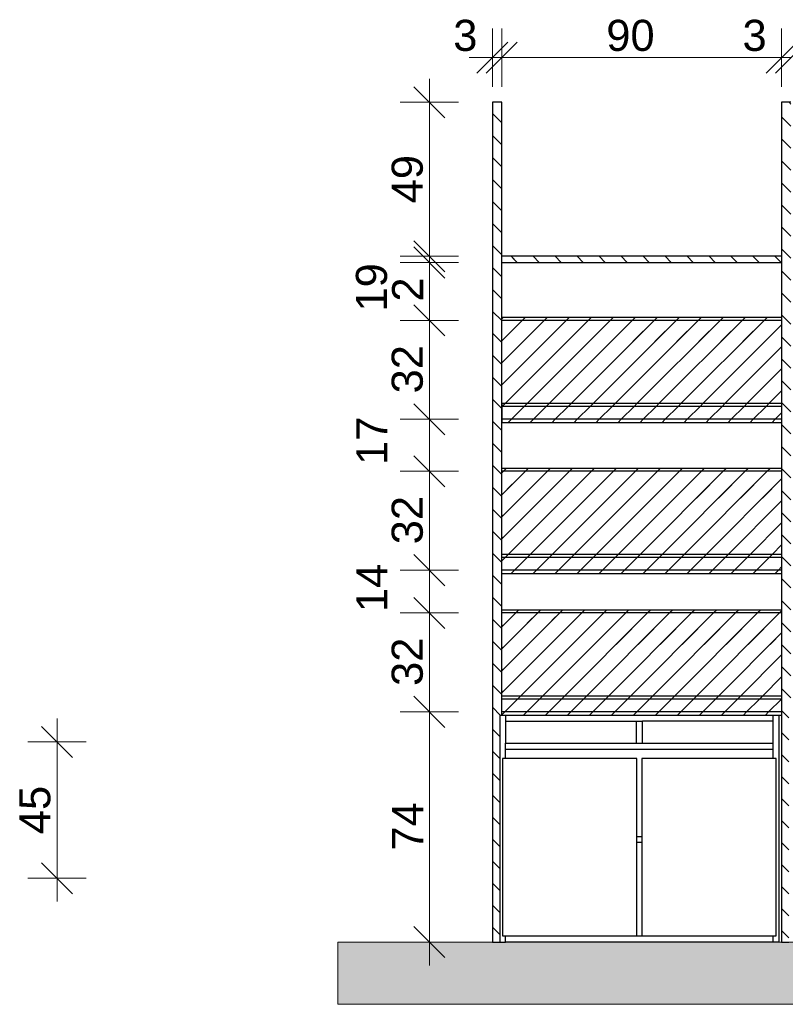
# Model space of a CAD drawing. Header units: millimetres. Extents: x -13153101 to -13141956, y -52871 to -49073.
# Tile 2 of 3: x -13146604 to -13144143, y -52238 to -49073. Entities that reach past the tile are written whole.
import ezdxf

# ---------------------------------------------------------------- set-up
doc = ezdxf.new("R2010")
doc.units = ezdxf.units.MM
doc.header["$MEASUREMENT"] = 0
for name, color, linetype in [('0._RDC (89)_1_BQN 2 COTATIONS PC', 7, 'Continuous'), ('FACADE Meuble 4_4_0', 7, 'Continuous'), ('FACADE Meuble 4_4_BQN 2 COTATIONS PC', 7, 'Continuous')]:
    doc.layers.add(name, color=color, linetype=linetype)
doc.styles.add('STYLE_GENERE_2', font='txt')
pattern_1 = [(45, (-13243748.614, -52138.29), (-35.35534, 35.35534), [])]
pattern_2 = [(45, (-13243748.614, -52138.29), (-35.35534, 35.35534), [])]

msp = doc.modelspace()

# ---------------------------------------------------------------- hatches: boundary and pattern name
at = {"layer": 'FACADE Meuble 4_4_0', "linetype": 'Continuous', "lineweight": 5}
h = msp.add_hatch(dxfattribs=at)
h.set_pattern_fill('Brique_1_0004', color=1, style=0, pattern_type=2)
h.set_pattern_definition([(135, (-13243748.614, -52038.29), (35.35534, 35.35534), [])])
h.paths.add_polyline_path([(-13145084.4, -49338.3), (-13145084.4, -52038.3), (-13145061, -52038.3), (-13145061, -51308.3), (-13145054.4, -51308.3), (-13145054.4, -49338.3)])
h = msp.add_hatch(dxfattribs=at)
h.set_pattern_fill('Brique_1_0004', color=1, style=0, pattern_type=2)
h.set_pattern_definition([(135, (-13243748.614, -52038.29), (35.35534, 35.35534), [])])
h.paths.add_polyline_path([(-13144154.4, -52038.3), (-13144131, -52038.3), (-13144131, -51308.3), (-13144124.4, -51308.3), (-13144124.4, -49338.3), (-13144154.4, -49338.3)])
h = msp.add_hatch(dxfattribs=at)
h.set_pattern_fill('Brique_1_0004', color=1, style=0, pattern_type=2)
h.set_pattern_definition([(135, (-13243748.614, -52013.29), (35.35534, 35.35534), [])])
h.paths.add_polyline_path([(-13145054.4, -49833.3), (-13145054.4, -49853.3), (-13144154.4, -49853.3), (-13144154.4, -49833.3)])
h = msp.add_hatch(dxfattribs=at)
h.set_pattern_fill('Brique_1_0004', color=1, style=0, pattern_type=2)
h.set_pattern_definition([(135, (-13243748.614, -52013.29), (35.35534, 35.35534), [])])
h.paths.add_polyline_path([(-13145054.4, -49833.3), (-13145054.4, -49853.3), (-13145014.4, -49853.3), (-13145014.4, -49833.3)])
h = msp.add_hatch(dxfattribs=at)
h.set_pattern_fill('Brique_1_0004', color=1, style=0, pattern_type=2)
h.set_pattern_definition([(45, (-13243748.614, -52138.29), (-35.35534, 35.35534), [])])
h.paths.add_polyline_path([(-13145054, -50029.1), (-13145054, -50039.4), (-13144154.4, -50039.4), (-13144154.4, -50029.1)])
h = msp.add_hatch(dxfattribs=at)
h.set_pattern_fill('Brique_1_0004', color=1, style=0, pattern_type=2)
h.set_pattern_definition([(45, (-13243748.614, -52138.29), (-35.35534, 35.35534), [])])
h.paths.add_polyline_path([(-13145054, -50039.4), (-13145045.7, -50039.4), (-13145048.6, -50029.1), (-13145054, -50029.1)])
h = msp.add_hatch(dxfattribs=at)
h.set_pattern_fill('Brique_1_0004', color=1, style=0, pattern_type=2)
h.set_pattern_definition([(45, (-13243748.614, -52138.29), (-35.35534, 35.35534), [])])
h.paths.add_polyline_path([(-13145054, -50039.4), (-13145054, -50306), (-13144154.4, -50306), (-13144154.4, -50039.4)])
h = msp.add_hatch(dxfattribs=at)
h.set_pattern_fill('Brique_1_0004', color=1, style=0, pattern_type=2)
h.set_pattern_definition(pattern_2)
h.paths.add_polyline_path([(-13145045.7, -50039.4), (-13145054, -50039.4), (-13145054, -50306), (-13145048.9, -50306), (-13145048.9, -50268.5), (-13145034, -50289.6), (-13145045.7, -50306), (-13144975.7, -50306), (-13144834.4, -50107.8), (-13144154.4, -50107.8), (-13144154.4, -50039.4), (-13144981.1, -50039.4), (-13144918.6, -50127.7), (-13145004.7, -50248.6), (-13145048.9, -50186.1), (-13145048.9, -50043.9)])
h = msp.add_hatch(dxfattribs=at)
h.set_pattern_fill('Brique_1_0004', color=1, style=0, pattern_type=2)
h.set_pattern_definition([(45, (-13243748.614, -52138.29), (-35.35534, 35.35534), [])])
h.paths.add_polyline_path([(-13144154.4, -50029.1), (-13144988.4, -50029.1), (-13144981.1, -50039.4), (-13144154.4, -50039.4)])
h = msp.add_hatch(dxfattribs=at)
h.set_pattern_fill('Brique_1_0004', color=1, style=0, pattern_type=2)
h.set_pattern_definition([(45, (-13243748.614, -52138.29), (-35.35534, 35.35534), [])])
h.paths.add_polyline_path([(-13145054, -50316.3), (-13144154.4, -50316.3), (-13144154.4, -50306), (-13145054, -50306)])
h = msp.add_hatch(dxfattribs=at)
h.set_pattern_fill('Brique_1_0004', color=1, style=0, pattern_type=2)
h.set_pattern_definition([(45, (-13243748.614, -52138.29), (-35.35534, 35.35534), [])])
h.paths.add_polyline_path([(-13145054, -50306), (-13145054, -50316.3), (-13145034.4, -50316.3), (-13145027.1, -50306)])
h = msp.add_hatch(dxfattribs=at)
h.set_pattern_fill('Brique_1_0004', color=1, style=0, pattern_type=2)
h.set_pattern_definition([(45, (-13243748.614, -52138.29), (-35.35534, 35.35534), [])])
h.paths.add_polyline_path([(-13145054, -50357.5), (-13144154.4, -50357.5), (-13144154.4, -50316.3), (-13145054, -50316.3)])
h = msp.add_hatch(dxfattribs=at)
h.set_pattern_fill('Brique_1_0004', color=1, style=0, pattern_type=2)
h.set_pattern_definition([(45, (-13243748.614, -52138.29), (-35.35534, 35.35534), [])])
h.paths.add_polyline_path([(-13145054, -50316.3), (-13145054, -50357.5), (-13145022.6, -50357.5), (-13145034.4, -50316.3)])
h = msp.add_hatch(dxfattribs=at)
h.set_pattern_fill('Brique_1_0004', color=1, style=0, pattern_type=2)
h.set_pattern_definition([(45, (-13243748.614, -52138.29), (-35.35534, 35.35534), [])])
h.paths.add_polyline_path([(-13145054, -50357.5), (-13145054, -50367.8), (-13144154.4, -50367.8), (-13144154.4, -50357.5)])
h = msp.add_hatch(dxfattribs=at)
h.set_pattern_fill('Brique_1_0004', color=1, style=0, pattern_type=2)
h.set_pattern_definition([(45, (-13243748.614, -52138.29), (-35.35534, 35.35534), [])])
h.paths.add_polyline_path([(-13145054, -50367.8), (-13145019.6, -50367.8), (-13145022.6, -50357.5), (-13145054, -50357.5)])
h = msp.add_hatch(dxfattribs=at)
h.set_pattern_fill('Brique_1_0004', color=1, style=0, pattern_type=2)
h.set_pattern_definition([(45, (-13243748.614, -52138.29), (-35.35534, 35.35534), [])])
h.paths.add_polyline_path([(-13145054.4, -50514.2), (-13145054.4, -50524.5), (-13144154.4, -50524.5), (-13144154.4, -50514.2)])
h = msp.add_hatch(dxfattribs=at)
h.set_pattern_fill('Brique_1_0004', color=1, style=0, pattern_type=2)
h.set_pattern_definition(pattern_1)
h.paths.add_polyline_path([(-13145054.4, -50524.5), (-13145045.7, -50524.5), (-13145048.6, -50514.2), (-13145054.4, -50514.2)])
h = msp.add_hatch(dxfattribs=at)
h.set_pattern_fill('Brique_1_0004', color=1, style=0, pattern_type=2)
h.set_pattern_definition([(45, (-13243748.614, -52138.29), (-35.35534, 35.35534), [])])
h.paths.add_polyline_path([(-13144154.4, -50514.2), (-13144887, -50514.2), (-13144881.9, -50524.5), (-13144154.4, -50524.5)])
h = msp.add_hatch(dxfattribs=at)
h.set_pattern_fill('Brique_1_0004', color=1, style=0, pattern_type=2)
h.set_pattern_definition([(45, (-13243748.614, -52138.29), (-35.35534, 35.35534), [])])
h.paths.add_polyline_path([(-13145054.4, -50524.5), (-13145054.4, -50791.1), (-13144154.4, -50791.1), (-13144154.4, -50524.5)])
h = msp.add_hatch(dxfattribs=at)
h.set_pattern_fill('Brique_1_0004', color=1, style=0, pattern_type=2)
h.set_pattern_definition([(45, (-13243748.614, -52138.29), (-35.35534, 35.35534), [])])
h.paths.add_polyline_path([(-13145045.7, -50524.5), (-13145054.4, -50524.5), (-13145054.4, -50791.1), (-13145049.3, -50791.1), (-13145049.3, -50608), (-13144982.5, -50702.4), (-13145045.7, -50791.1), (-13144975.7, -50791.1), (-13144847.5, -50611.2), (-13144154.4, -50611.2), (-13144154.4, -50524.5), (-13144881.9, -50524.5), (-13144881.9, -50561.2), (-13144953.2, -50661.4), (-13145047.9, -50527.5)])
h = msp.add_hatch(dxfattribs=at)
h.set_pattern_fill('Brique_1_0004', color=1, style=0, pattern_type=2)
h.set_pattern_definition([(45, (-13243748.614, -52138.29), (-35.35534, 35.35534), [])])
h.paths.add_polyline_path([(-13145054.4, -50791.1), (-13145054.4, -50801.4), (-13144154.4, -50801.4), (-13144154.4, -50791.1)])
h = msp.add_hatch(dxfattribs=at)
h.set_pattern_fill('Brique_1_0004', color=1, style=0, pattern_type=2)
h.set_pattern_definition([(45, (-13243748.614, -52138.29), (-35.35534, 35.35534), [])])
h.paths.add_polyline_path([(-13145054.4, -50791.1), (-13145054.4, -50801.4), (-13145034.4, -50801.4), (-13145027.1, -50791.1)])
h = msp.add_hatch(dxfattribs=at)
h.set_pattern_fill('Brique_1_0004', color=1, style=0, pattern_type=2)
h.set_pattern_definition([(45, (-13243748.614, -52138.29), (-35.35534, 35.35534), [])])
h.paths.add_polyline_path([(-13144154.4, -50801.4), (-13145054.4, -50801.4), (-13145054.4, -50842.6), (-13144154.4, -50842.6)])
h = msp.add_hatch(dxfattribs=at)
h.set_pattern_fill('Brique_1_0004', color=1, style=0, pattern_type=2)
h.set_pattern_definition([(45, (-13243748.614, -52138.29), (-35.35534, 35.35534), [])])
h.paths.add_polyline_path([(-13145054.4, -50801.4), (-13145054.4, -50842.6), (-13145022.6, -50842.6), (-13145034.4, -50801.4)])
h = msp.add_hatch(dxfattribs=at)
h.set_pattern_fill('Brique_1_0004', color=1, style=0, pattern_type=2)
h.set_pattern_definition([(45, (-13243748.614, -52138.29), (-35.35534, 35.35534), [])])
h.paths.add_polyline_path([(-13145054.4, -50852.9), (-13144154.4, -50852.9), (-13144154.4, -50842.6), (-13145054.4, -50842.6)])
h = msp.add_hatch(dxfattribs=at)
h.set_pattern_fill('Brique_1_0004', color=1, style=0, pattern_type=2)
h.set_pattern_definition(pattern_2)
h.paths.add_polyline_path([(-13145054.4, -50842.6), (-13145054.4, -50852.9), (-13145019.6, -50852.9), (-13145022.6, -50842.6)])
h = msp.add_hatch(dxfattribs=at)
h.set_pattern_fill('Brique_1_0004', color=1, style=0, pattern_type=2)
h.set_pattern_definition([(45, (-13243748.614, -52138.29), (-35.35534, 35.35534), [])])
h.paths.add_polyline_path([(-13145054.4, -50969.6), (-13145054.4, -50979.9), (-13144154.4, -50979.9), (-13144154.4, -50969.6)])
h = msp.add_hatch(dxfattribs=at)
h.set_pattern_fill('Brique_1_0004', color=1, style=0, pattern_type=2)
h.set_pattern_definition([(45, (-13243748.614, -52138.29), (-35.35534, 35.35534), [])])
h.paths.add_polyline_path([(-13145054.4, -50969.6), (-13145054.4, -50979.9), (-13145045.7, -50979.9), (-13145048.6, -50969.6)])
h = msp.add_hatch(dxfattribs=at)
h.set_pattern_fill('Brique_1_0004', color=1, style=0, pattern_type=2)
h.set_pattern_definition([(45, (-13243748.614, -52138.29), (-35.35534, 35.35534), [])])
h.paths.add_polyline_path([(-13145054.4, -50979.9), (-13145054.4, -51246.5), (-13144154.4, -51246.5), (-13144154.4, -50979.9)])
h = msp.add_hatch(dxfattribs=at)
h.set_pattern_fill('Brique_1_0004', color=1, style=0, pattern_type=2)
h.set_pattern_definition([(45, (-13243748.614, -52138.29), (-35.35534, 35.35534), [])])
h.paths.add_polyline_path([(-13145045.7, -50979.9), (-13145054.4, -50979.9), (-13145054.4, -51246.5), (-13145049.3, -51246.5), (-13145049.3, -50984.9)])
h = msp.add_hatch(dxfattribs=at)
h.set_pattern_fill('Brique_1_0004', color=1, style=0, pattern_type=2)
h.set_pattern_definition([(45, (-13243748.614, -52138.29), (-35.35534, 35.35534), [])])
h.paths.add_polyline_path([(-13144968.4, -50979.9), (-13145026.7, -50979.9), (-13144941.5, -51100.4), (-13145045.7, -51246.5), (-13144975.7, -51246.5), (-13144858, -51081.4), (-13144154.4, -51081.4), (-13144154.4, -50979.9), (-13144892.8, -50979.9), (-13144892.8, -51032), (-13144912.3, -51059.3)])
h = msp.add_hatch(dxfattribs=at)
h.set_pattern_fill('Brique_1_0004', color=1, style=0, pattern_type=2)
h.set_pattern_definition([(45, (-13243748.614, -52138.29), (-35.35534, 35.35534), [])])
h.paths.add_polyline_path([(-13145034, -50969.6), (-13145026.7, -50979.9), (-13144968.4, -50979.9), (-13144975.7, -50969.6)])
h = msp.add_hatch(dxfattribs=at)
h.set_pattern_fill('Brique_1_0004', color=1, style=0, pattern_type=2)
h.set_pattern_definition([(45, (-13243748.614, -52138.29), (-35.35534, 35.35534), [])])
h.paths.add_polyline_path([(-13144154.4, -50969.6), (-13144897.9, -50969.6), (-13144892.8, -50979.9), (-13144154.4, -50979.9)])
h = msp.add_hatch(dxfattribs=at)
h.set_pattern_fill('Brique_1_0004', color=1, style=0, pattern_type=2)
h.set_pattern_definition([(45, (-13243748.614, -52138.29), (-35.35534, 35.35534), [])])
h.paths.add_polyline_path([(-13145054.4, -51246.5), (-13145054.4, -51256.8), (-13144154.4, -51256.8), (-13144154.4, -51246.5)])
h = msp.add_hatch(dxfattribs=at)
h.set_pattern_fill('Brique_1_0004', color=1, style=0, pattern_type=2)
h.set_pattern_definition(pattern_1)
h.paths.add_polyline_path([(-13145054.4, -51246.5), (-13145054.4, -51256.8), (-13145034.4, -51256.8), (-13145027.1, -51246.5)])
h = msp.add_hatch(dxfattribs=at)
h.set_pattern_fill('Brique_1_0004', color=1, style=0, pattern_type=2)
h.set_pattern_definition([(45, (-13243748.614, -52138.29), (-35.35534, 35.35534), [])])
h.paths.add_polyline_path([(-13145054.4, -51256.8), (-13145054.4, -51298), (-13144154.4, -51298), (-13144154.4, -51256.8)])
h = msp.add_hatch(dxfattribs=at)
h.set_pattern_fill('Brique_1_0004', color=1, style=0, pattern_type=2)
h.set_pattern_definition([(45, (-13243748.614, -52138.29), (-35.35534, 35.35534), [])])
h.paths.add_polyline_path([(-13145054.4, -51298), (-13145022.6, -51298), (-13145034.4, -51256.8), (-13145054.4, -51256.8)])
h = msp.add_hatch(dxfattribs=at)
h.set_pattern_fill('Brique_1_0004', color=1, style=0, pattern_type=2)
h.set_pattern_definition([(45, (-13243748.614, -52138.29), (-35.35534, 35.35534), [])])
h.paths.add_polyline_path([(-13145054.4, -51308.3), (-13144154.4, -51308.3), (-13144154.4, -51298), (-13145054.4, -51298)])
h = msp.add_hatch(dxfattribs=at)
h.set_pattern_fill('Brique_1_0004', color=1, style=0, pattern_type=2)
h.set_pattern_definition([(45, (-13243748.614, -52138.29), (-35.35534, 35.35534), [])])
h.paths.add_polyline_path([(-13145054.4, -51298), (-13145054.4, -51308.3), (-13145019.6, -51308.3), (-13145022.6, -51298)])
h = msp.add_hatch(dxfattribs=at)
h.set_pattern_fill('Brique_1_0004', color=1, style=0, pattern_type=2)
h.set_pattern_definition([(135, (-13243748.614, -52038.29), (35.35534, 35.35534), [])])
h.paths.add_polyline_path([(-13144154.4, -52038.3), (-13144131, -52038.3), (-13144131, -51353.7), (-13144154.4, -51320.6)])
at = {"layer": 'FACADE Meuble 4_4_0', "linetype": 'Continuous', "lineweight": 18, "true_color": 0xb3b3b3}
msp.add_hatch(color=253, dxfattribs=at).paths.add_polyline_path([(-13145581.5, -52038.3), (-13145581.5, -52238.3), (-13141956.2, -52238.3), (-13141956.2, -52038.3)])

# ---------------------------------------------------------------- linework, layer by layer
at = {"layer": '0._RDC (89)_1_BQN 2 COTATIONS PC', "color": 250, "linetype": 'Continuous', "lineweight": 0, "true_color": 0x191919}
for p, q in [((-13146484.2, -51394.8), (-13146484.2, -51319.8)), ((-13146434.2, -51444.8), (-13146534.2, -51344.8)), ((-13146390.4, -51394.8), (-13146577.9, -51394.8)), ((-13146484.2, -51833.1), (-13146484.2, -51394.8)), ((-13146534.2, -51783.1), (-13146434.2, -51883.1)), ((-13146390.4, -51833.1), (-13146577.9, -51833.1)), ((-13146484.2, -51908.1), (-13146484.2, -51833.1))]:
    msp.add_line(p, q, dxfattribs=at)
at = {"layer": 'FACADE Meuble 4_4_0', "color": 7, "linetype": 'Continuous', "lineweight": 30}
for p, q in [((-13145084.4, -49338.3), (-13145084.4, -52038.3)), ((-13145054.4, -49338.3), (-13145084.4, -49338.3)), ((-13145054.4, -51308.3), (-13145054.4, -49338.3)), ((-13144154.4, -49338.3), (-13144154.4, -52038.3)), ((-13144124.4, -49338.3), (-13144154.4, -49338.3)), ((-13144154.4, -49833.3), (-13145054.4, -49833.3)), ((-13145054.4, -49853.3), (-13144154.4, -49853.3)), ((-13145054, -50029.1), (-13144154.4, -50029.1)), ((-13145054, -50306), (-13145054, -50029.1)), ((-13144154.4, -50039.4), (-13145054, -50039.4)), ((-13145054, -50306), (-13145054, -50316.3)), ((-13145054, -50306), (-13144154.4, -50306)), ((-13145054, -50316.3), (-13145054, -50357.5)), ((-13144154.4, -50316.3), (-13145054, -50316.3)), ((-13145054, -50357.5), (-13145054, -50367.8)), ((-13144154.4, -50357.5), (-13145054, -50357.5)), ((-13145054, -50367.8), (-13144154.4, -50367.8)), ((-13145054.4, -50514.2), (-13144154.4, -50514.2)), ((-13144154.4, -50524.5), (-13145054.4, -50524.5)), ((-13145054.4, -50791.1), (-13144154.4, -50791.1)), ((-13144154.4, -50801.4), (-13145054.4, -50801.4)), ((-13144154.4, -50842.6), (-13145054.4, -50842.6)), ((-13145054.4, -50852.9), (-13144154.4, -50852.9)), ((-13145054.4, -50969.6), (-13144154.4, -50969.6)), ((-13144154.4, -50979.9), (-13145054.4, -50979.9)), ((-13145054.4, -51246.5), (-13144154.4, -51246.5)), ((-13144154.4, -51256.8), (-13145054.4, -51256.8)), ((-13145061, -51308.3), (-13145061, -52038.3)), ((-13145061, -51308.3), (-13145042.8, -51308.3)), ((-13144154.4, -51298), (-13145054.4, -51298)), ((-13145042.8, -51308.3), (-13145042.8, -51328.3)), ((-13145042.8, -51308.3), (-13144181.3, -51308.3)), ((-13144181.3, -51398.3), (-13144181.3, -51308.3)), ((-13144181.3, -51308.3), (-13144163.1, -51308.3)), ((-13144163.1, -51308.3), (-13144154.4, -51308.3)), ((-13144163.1, -51308.3), (-13144163.1, -52038.3)), ((-13145042.8, -51328.3), (-13145042.8, -51398.3)), ((-13145042.8, -51328.3), (-13144622, -51328.3)), ((-13144622, -51328.3), (-13144622, -51398.3)), ((-13144622, -51328.3), (-13144602, -51328.3)), ((-13144602, -51398.3), (-13144602, -51328.3)), ((-13144181.3, -51328.3), (-13144602, -51328.3)), ((-13145042.8, -51398.3), (-13144181.3, -51398.3)), ((-13145042.8, -51418.3), (-13145042.8, -51398.3)), ((-13144181.3, -51418.3), (-13144181.3, -51398.3)), ((-13145042.8, -51448.3), (-13145042.8, -51418.3)), ((-13145042.8, -51418.3), (-13144181.3, -51418.3)), ((-13144181.3, -51448.3), (-13144181.3, -51418.3)), ((-13145051.4, -51448.3), (-13145051.4, -52018.3)), ((-13144619.6, -51448.3), (-13145051.4, -51448.3)), ((-13144619.6, -52018.3), (-13144619.6, -51448.3)), ((-13144604.3, -51448.3), (-13144604.3, -52018.3)), ((-13144172.6, -51448.3), (-13144604.3, -51448.3)), ((-13144172.6, -52018.3), (-13144172.6, -51448.3)), ((-13144619.6, -51698.3), (-13144604.3, -51698.3)), ((-13144604.3, -51718.3), (-13144619.6, -51718.3)), ((-13145084.4, -52038.3), (-13145061, -52038.3)), ((-13145061, -52038.3), (-13145042.8, -52038.3)), ((-13145051.4, -52018.3), (-13144619.6, -52018.3)), ((-13145042.8, -52038.3), (-13145042.8, -52018.3)), ((-13144181.3, -52038.3), (-13145042.8, -52038.3)), ((-13144619.6, -52018.3), (-13144604.3, -52018.3)), ((-13144604.3, -52018.3), (-13144172.6, -52018.3)), ((-13144181.3, -52038.3), (-13144181.3, -52018.3)), ((-13144163.1, -52038.3), (-13144181.3, -52038.3)), ((-13144154.4, -52038.3), (-13144131, -52038.3))]:
    msp.add_line(p, q, dxfattribs=at)
at = {"layer": 'FACADE Meuble 4_4_0', "color": 7, "linetype": 'Continuous', "lineweight": 20, "flags": 128}
for points in [[(-13141956.2, -52038.3), (-13145581.5, -52038.3)], [(-13145581.5, -52038.3), (-13145581.5, -52238.3)], [(-13145581.5, -52238.3), (-13141956.2, -52238.3)]]:
    msp.add_lwpolyline(points, dxfattribs=at)
at = {"layer": 'FACADE Meuble 4_4_BQN 2 COTATIONS PC', "color": 7, "linetype": 'Continuous', "lineweight": 5}
for p, q in [((-13145084.4, -49288.3), (-13145084.4, -49100.8)), ((-13145054.4, -49288.3), (-13145054.4, -49100.8)), ((-13144154.4, -49288.3), (-13144154.4, -49100.8)), ((-13145134.4, -49244.6), (-13145034.4, -49144.6)), ((-13145004.4, -49144.6), (-13145104.4, -49244.6)), ((-13144204.4, -49244.6), (-13144104.4, -49144.6)), ((-13144074.4, -49144.6), (-13144174.4, -49244.6)), ((-13145159.4, -49194.6), (-13145084.4, -49194.6)), ((-13145084.4, -49194.6), (-13145054.4, -49194.6)), ((-13145054.4, -49194.6), (-13144154.4, -49194.6)), ((-13144154.4, -49194.6), (-13144124.4, -49194.6)), ((-13145286.9, -49338.3), (-13145286.9, -49263.3)), ((-13145236.9, -49388.3), (-13145336.9, -49288.3)), ((-13145193.2, -49338.3), (-13145380.7, -49338.3)), ((-13145286.9, -49833.3), (-13145286.9, -49338.3)), ((-13145336.9, -49783.3), (-13145236.9, -49883.3)), ((-13145236.9, -49903.3), (-13145336.9, -49803.3)), ((-13145193.2, -49833.3), (-13145380.7, -49833.3)), ((-13145193.2, -49853.3), (-13145380.7, -49853.3)), ((-13145286.9, -49853.3), (-13145286.9, -49833.3)), ((-13145286.9, -50039.4), (-13145286.9, -49853.3)), ((-13145336.9, -49989.4), (-13145236.9, -50089.4)), ((-13145193.2, -50039.4), (-13145380.7, -50039.4)), ((-13145286.9, -50357.5), (-13145286.9, -50039.4)), ((-13145336.9, -50307.5), (-13145236.9, -50407.5)), ((-13145193.2, -50357.5), (-13145380.7, -50357.5)), ((-13145286.9, -50524.5), (-13145286.9, -50357.5)), ((-13145336.9, -50474.5), (-13145236.9, -50574.5)), ((-13145193.2, -50524.5), (-13145380.7, -50524.5)), ((-13145286.9, -50842.6), (-13145286.9, -50524.5)), ((-13145336.9, -50792.6), (-13145236.9, -50892.6)), ((-13145193.2, -50842.6), (-13145380.7, -50842.6)), ((-13145286.9, -50979.9), (-13145286.9, -50842.6)), ((-13145336.9, -50929.9), (-13145236.9, -51029.9)), ((-13145193.2, -50979.9), (-13145380.7, -50979.9)), ((-13145286.9, -51298), (-13145286.9, -50979.9)), ((-13145336.9, -51248), (-13145236.9, -51348)), ((-13145193.2, -51298), (-13145380.7, -51298)), ((-13145286.9, -52038.3), (-13145286.9, -51298)), ((-13145336.9, -51988.3), (-13145236.9, -52088.3)), ((-13145193.2, -52038.3), (-13145380.7, -52038.3)), ((-13145286.9, -52113.3), (-13145286.9, -52038.3))]:
    msp.add_line(p, q, dxfattribs=at)

# ---------------------------------------------------------------- texts
at = {"layer": '0._RDC (89)_1_BQN 2 COTATIONS PC', "color": 250, "linetype": 'Continuous', "lineweight": 0, "true_color": 0x191919, "insert": (-13146504.2, -51691.3), "char_height": 100, "width": 154.757, "attachment_point": 7, "rotation": 90, "style": 'STYLE_GENERE_2'}
msp.add_mtext('\\A1;{\\pql;\\fArial Unicode MS|b0|i0|c0|p0;\\W1.000000;45}', dxfattribs=at)
at = {"layer": 'FACADE Meuble 4_4_BQN 2 COTATIONS PC', "color": 7, "linetype": 'Continuous', "lineweight": 5, "char_height": 100, "attachment_point": 7, "style": 'STYLE_GENERE_2'}
for s, insert, width in [('\\A1;{\\pql;\\fArial Unicode MS|b0|i0|c0|p0;\\W1.000000;3}', (-13145210.3, -49174.6), 75.896), ('\\A1;{\\pql;\\fArial Unicode MS|b0|i0|c0|p0;\\W1.000000;90}', (-13144718.2, -49174.6), 151.793), ('\\A1;{\\pql;\\fArial Unicode MS|b0|i0|c0|p0;\\W1.000000;3}', (-13144280.3, -49174.6), 75.896)]:
    msp.add_mtext(s, dxfattribs=dict(at, insert=insert, width=width))
at = {"layer": 'FACADE Meuble 4_4_BQN 2 COTATIONS PC', "color": 7, "linetype": 'Continuous', "lineweight": 5, "char_height": 100, "attachment_point": 7, "rotation": 90, "style": 'STYLE_GENERE_2'}
for s, insert, width in [('\\A1;{\\pql;\\fArial Unicode MS|b0|i0|c0|p0;\\W1.000000;49}', (-13145306.9, -49663.2), 154.757), ('\\A1;{\\pql;\\fArial Unicode MS|b0|i0|c0|p0;\\W1.000000;19}', (-13145421.9, -50011.1), 129.527), ('\\A1;{\\pql;\\fArial Unicode MS|b0|i0|c0|p0;\\W1.000000;2}', (-13145306.9, -49979.2), 75.896), ('\\A1;{\\pql;\\fArial Unicode MS|b0|i0|c0|p0;\\W1.000000;32}', (-13145306.9, -50274.3), 151.793), ('\\A1;{\\pql;\\fArial Unicode MS|b0|i0|c0|p0;\\W1.000000;17}', (-13145421.9, -50504.3), 126.563), ('\\A1;{\\pql;\\fArial Unicode MS|b0|i0|c0|p0;\\W1.000000;32}', (-13145306.9, -50759.4), 151.793), ('\\A1;{\\pql;\\fArial Unicode MS|b0|i0|c0|p0;\\W1.000000;14}', (-13145421.9, -50977.5), 132.491), ('\\A1;{\\pql;\\fArial Unicode MS|b0|i0|c0|p0;\\W1.000000;32}', (-13145306.9, -51214.8), 151.793), ('\\A1;{\\pql;\\fArial Unicode MS|b0|i0|c0|p0;\\W1.000000;74}', (-13145306.9, -51744), 151.793)]:
    msp.add_mtext(s, dxfattribs=dict(at, insert=insert, width=width))

doc.saveas('drawing.dxf')
